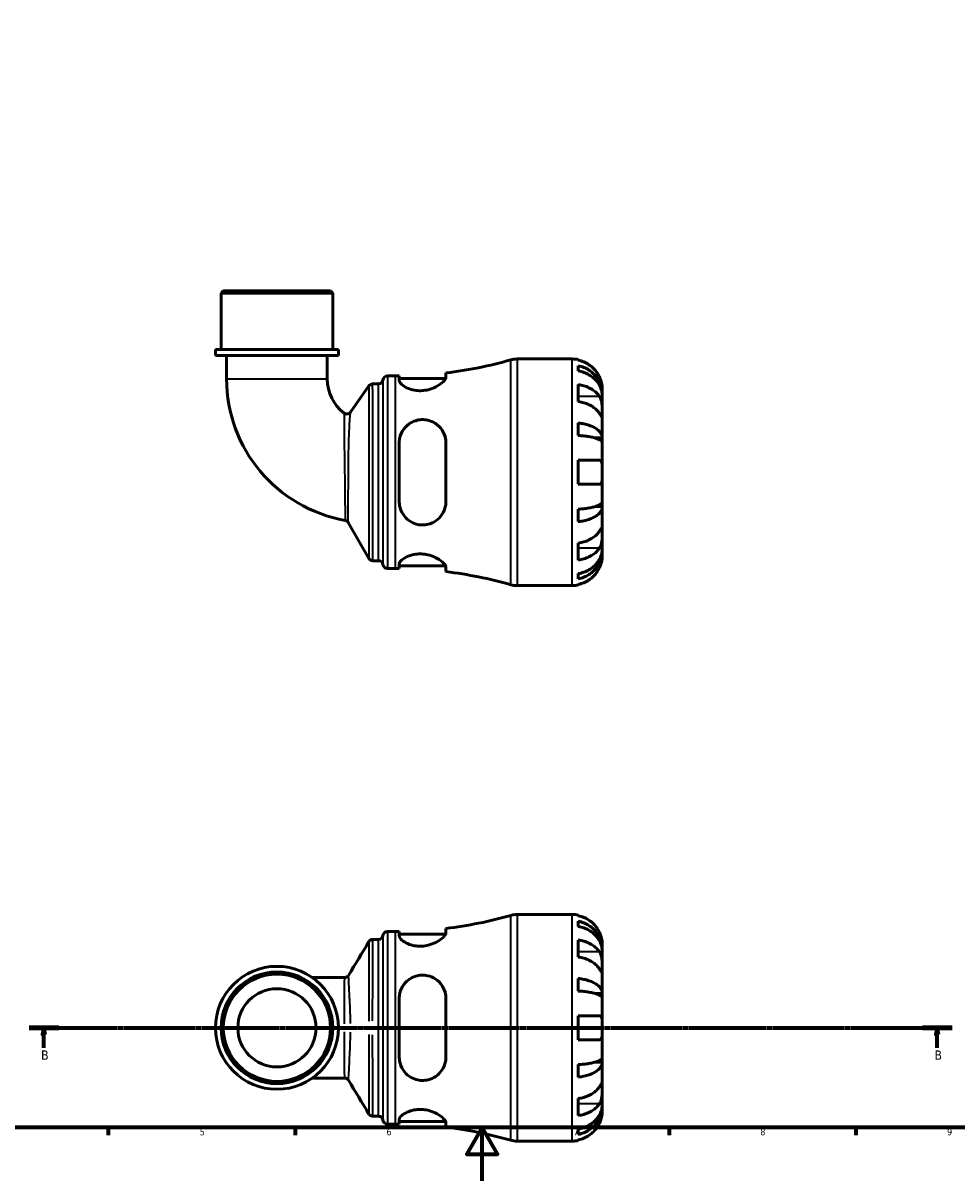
# Model space of a CAD drawing. Header units: millimetres. Extents: x 0 to 902, y 0 to 868.
# Tile 2 of 6: x 248 to 599, y 0 to 434. Entities that reach past the tile are written whole.
import ezdxf

# ---------------------------------------------------------------- set-up
doc = ezdxf.new("R2010")
doc.units = ezdxf.units.MM
doc.linetypes.add('CHAIN', pattern=[0.7087, 0.4724, -0.0591, 0.1181, -0.0591])
for name, color, linetype, lineweight in [('Border (ISO)', 7, 'Continuous', 70), ('Section Line (ISO)', 7, 'CHAIN', 70), ('Visible (ISO)', 7, 'Continuous', 50), ('Visible Narrow (ISO)', 7, 'Continuous', 35)]:
    doc.layers.add(name, color=color, linetype=linetype, lineweight=lineweight)
doc.styles.add('Label Text (ISO)', font='tahoma.ttf')
doc.styles.add('Note Text (ISO)', font='tahoma.ttf')

# ---------------------------------------------------------------- blocks, each defined once
blk = doc.blocks.new('Borders Default Border')
at = {"layer": 'Border (ISO)'}
for p, q in [((280.33, 20), (280.33, 17.1)), ((350.42, 20), (350.42, 17.1)), ((490.58, 20), (490.58, 17.1)), ((560.67, 20), (560.67, 17.1))]:
    blk.add_line(p, q, dxfattribs=at)
at = {"layer": 'Border (ISO)', "flags": 128}
for points in [[(20, 20), (20, 574), (821, 574), (821, 20), (20, 20)], [(420.5, 0), (420.5, 20), (414.73, 10), (426.27, 10), (420.5, 20)]]:
    blk.add_lwpolyline(points, dxfattribs=at)
at = {"layer": 'Border (ISO)', "color": 232, "true_color": 0xca0064, "char_height": 2.5, "attachment_point": 7, "style": 'Note Text (ISO)'}
for s, insert in [('5', (314.64, 17.05)), ('6', (384.66, 17.05)), ('7', (454.77, 17.1)), ('8', (524.81, 17.04)), ('9', (594.88, 17.05))]:
    blk.add_mtext(s, dxfattribs=dict(at, insert=insert))
blk = doc.blocks.new('2dTransSection0')
at = {"layer": 'Section Line (ISO)', "linetype": 'CHAIN'}
blk.add_line((250.62, 57.4), (596.74, 57.4), dxfattribs=at)
at = {"layer": 'Section Line (ISO)', "linetype": 'Continuous', "lineweight": 140}
for p, q in [((250.62, 57.4), (261.77, 57.4)), ((585.6, 57.4), (596.74, 57.4))]:
    blk.add_line(p, q, dxfattribs=at)
at = {"layer": 'Section Line (ISO)', "linetype": 'Continuous'}
for p, q in [((256.19, 57.4), (255.69, 54.9)), ((256.19, 54.9), (256.19, 57.4)), ((256.69, 54.9), (256.19, 57.4)), ((591.17, 57.4), (590.67, 54.9)), ((591.17, 54.9), (591.17, 57.4)), ((591.67, 54.9), (591.17, 57.4)), ((255.69, 54.9), (256.69, 54.9)), ((256.19, 49.91), (256.19, 54.9)), ((590.67, 54.9), (591.67, 54.9)), ((591.17, 49.91), (591.17, 54.9))]:
    blk.add_line(p, q, dxfattribs=at)
at = {"layer": 'Section Line (ISO)', "linetype": 'Continuous', "flags": 128}
for points in [[(256.69, 54.9), (256.19, 57.4), (255.69, 54.9), (256.69, 54.9)], [(591.67, 54.9), (591.17, 57.4), (590.67, 54.9), (591.67, 54.9)]]:
    blk.add_lwpolyline(points, dxfattribs=at)
at = {"layer": 'Section Line (ISO)'}
for points in [[(256.69, 54.9), (256.19, 57.4), (255.69, 54.9), (256.69, 54.9)], [(591.67, 54.9), (591.17, 57.4), (590.67, 54.9), (591.67, 54.9)]]:
    blk.add_solid(points, dxfattribs=at)
at = {"layer": 'Section Line (ISO)', "char_height": 3.5, "attachment_point": 7, "style": 'Label Text (ISO)'}
for insert in [(255.13, 45.4), (590.1, 45.4)]:
    blk.add_mtext('B', dxfattribs=dict(at, insert=insert))

msp = doc.modelspace()

# ---------------------------------------------------------------- linework, layer by layer
at = {"layer": 'Visible (ISO)'}
for p, q in [((323.468, 333.741), (322.618, 332.891)), ((364.528, 332.891), (322.618, 332.891)), ((322.618, 311.741), (322.618, 332.891)), ((323.468, 333.741), (363.678, 333.741)), ((363.678, 333.741), (364.528, 332.891)), ((364.528, 311.741), (364.528, 332.891)), ((366.623, 311.741), (320.522, 311.741)), ((320.522, 309.541), (320.522, 311.741)), ((366.623, 309.541), (320.522, 309.541)), ((324.713, 309.541), (324.713, 300.739)), ((362.432, 309.541), (362.432, 300.739)), ((366.623, 309.541), (366.623, 311.741)), ((433.598, 308.241), (454.323, 308.241)), ((456.573, 308.014), (456.573, 307.774)), ((456.573, 305.698), (456.573, 303.753)), ((385.01, 301.866), (388.05, 301.866)), ((389.435, 301.872), (389.435, 300.157)), ((389.435, 300.866), (406.823, 300.866)), ((406.935, 301.343), (406.935, 303.003)), ((371.17, 288.313), (378.063, 298.166)), ((379.456, 298.891), (381.637, 298.891)), ((456.573, 298.645), (456.573, 292.281)), ((465.573, 294.98), (465.573, 296.991)), ((465.573, 294.98), (465.538, 294.98)), ((465.573, 294.215), (465.573, 294.98)), ((465.573, 287.838), (465.573, 294.215)), ((465.573, 278.618), (465.573, 287.838)), ((456.573, 284.236), (456.573, 279.542)), ((465.573, 278.618), (462.844, 278.618)), ((465.573, 276.77), (465.573, 278.618)), ((389.435, 276.741), (389.435, 254.741)), ((406.935, 254.741), (406.935, 276.741)), ((465.573, 265.741), (465.573, 276.77)), ((456.573, 270.241), (456.573, 261.241)), ((465.573, 254.712), (465.573, 265.741)), ((456.573, 251.941), (456.573, 247.246)), ((465.573, 252.865), (462.844, 252.865)), ((465.573, 252.865), (465.573, 254.712)), ((465.573, 243.644), (465.573, 252.865)), ((378.08, 233.441), (370.315, 246.89)), ((465.573, 237.268), (465.573, 243.644)), ((456.573, 239.202), (456.573, 232.838)), ((465.573, 236.502), (465.538, 236.502)), ((465.573, 236.502), (465.573, 237.268)), ((465.573, 234.491), (465.573, 236.502)), ((379.552, 232.591), (381.637, 232.591)), ((389.435, 231.325), (389.435, 229.61)), ((389.435, 230.616), (406.823, 230.616)), ((406.935, 228.479), (406.935, 230.14)), ((385.01, 229.616), (388.05, 229.616)), ((456.573, 227.729), (456.573, 225.785)), ((433.598, 223.241), (454.323, 223.241)), ((456.573, 223.709), (456.573, 223.469)), ((433.598, 99.901), (454.323, 99.901)), ((456.573, 99.674), (456.573, 99.433)), ((456.573, 97.358), (456.573, 95.413)), ((385.01, 93.526), (388.05, 93.526)), ((389.435, 93.532), (389.435, 91.817)), ((389.435, 92.526), (406.823, 92.526)), ((406.935, 93.002), (406.935, 94.663)), ((379.528, 90.551), (381.637, 90.551)), ((456.573, 90.304), (456.573, 83.94)), ((465.573, 86.64), (465.573, 88.651)), ((465.573, 86.64), (465.538, 86.64)), ((465.573, 85.875), (465.573, 86.64)), ((465.573, 79.498), (465.573, 85.875)), ((465.573, 70.278), (465.573, 79.498)), ((368.934, 76.26), (356.826, 76.26)), ((456.573, 75.896), (456.573, 71.202)), ((465.573, 70.278), (462.844, 70.278)), ((465.573, 68.43), (465.573, 70.278)), ((389.435, 68.401), (389.435, 46.401)), ((406.935, 46.401), (406.935, 68.401)), ((465.573, 57.401), (465.573, 68.43)), ((456.573, 61.901), (456.573, 52.901)), ((465.573, 46.372), (465.573, 57.401)), ((456.573, 43.6), (456.573, 38.906)), ((465.573, 44.524), (462.844, 44.524)), ((465.573, 44.524), (465.573, 46.372)), ((465.573, 35.304), (465.573, 44.524)), ((356.826, 38.541), (368.934, 38.541)), ((465.573, 28.927), (465.573, 35.304)), ((456.573, 30.861), (456.573, 24.498)), ((465.573, 28.162), (465.538, 28.162)), ((465.573, 28.162), (465.573, 28.927)), ((465.573, 26.151), (465.573, 28.162)), ((379.528, 24.251), (381.637, 24.251)), ((389.435, 22.985), (389.435, 21.27)), ((389.435, 22.276), (406.823, 22.276)), ((406.935, 20.139), (406.935, 21.8)), ((385.01, 21.276), (388.05, 21.276)), ((456.573, 19.389), (456.573, 17.444)), ((433.598, 14.901), (454.323, 14.901)), ((456.573, 15.368), (456.573, 15.128))]:
    msp.add_line(p, q, dxfattribs=at)
for radius in [23.05, 20.955, 20.105, 14.668]:
    msp.add_circle((343.573, 57.401), radius, dxfattribs=at)
for centre, radius, start, end in [((388.05, 459.27), 157.404, 276.89084, 285.93493), ((433.598, 299.741), 8.5, 90, 105.93493), ((454.323, 296.991), 11.25, 78.46304, 90), ((378.57, 300.739), 53.857, 180, 259.91594), ((378.57, 300.739), 16.138, 180, 232.48057), ((381.637, 300.591), 1.7, 270, 352.81924), ((385.01, 300.166), 1.7, 90, 172.81924), ((388.05, 459.27), 157.404, 270, 270.50415), ((379.456, 297.191), 1.7, 90, 145.02507), ((369.777, 289.287), 1.7, 232.48057, 325.02507), ((368.843, 246.04), 1.7, 30, 79.91594), ((379.552, 234.291), 1.7, 210, 270), ((381.637, 230.891), 1.7, 7.18076, 90), ((385.01, 231.316), 1.7, 187.18076, 270), ((388.05, 72.213), 157.404, 89.49585, 90), ((388.05, 72.213), 157.404, 74.06507, 83.10916), ((433.598, 231.741), 8.5, 254.06507, 270), ((454.323, 234.491), 11.25, 270, 281.53696), ((433.598, 91.401), 8.5, 90, 105.93493), ((454.323, 88.651), 11.25, 78.46304, 90), ((388.05, 250.93), 157.404, 276.89084, 285.93493), ((381.637, 92.251), 1.7, 270, 352.81924), ((385.01, 91.826), 1.7, 90, 172.81924), ((388.05, 250.93), 157.404, 270, 270.50415), ((381.637, 22.551), 1.7, 7.18076, 90), ((385.01, 22.976), 1.7, 187.18076, 270), ((388.05, -136.128), 157.404, 89.49585, 90), ((388.05, -136.128), 157.404, 74.06507, 83.10916), ((433.598, 23.401), 8.5, 254.06507, 270), ((454.323, 26.151), 11.25, 270, 281.53696)]:
    msp.add_arc(centre, radius, start, end, dxfattribs=at)
for points, knots in [([(464.506, 301.491), (464.273, 301.992), (463.99, 302.5), (463.247, 303.616), (462.758, 304.205), (461.775, 305.191), (461.191, 305.68), (459.933, 306.524), (459.259, 306.879), (457.995, 307.404), (457.293, 307.626), (456.573, 307.774)], [5.50227189, 5.50227189, 5.50227189, 5.50227189, 5.66172607, 5.66172607, 5.87111315, 5.87111315, 6.07951382, 6.07951382, 6.28791448, 6.28791448, 6.49007585, 6.49007585, 6.49007585, 6.49007585]), ([(456.573, 305.698), (457.294, 305.555), (457.999, 305.34), (459.264, 304.831), (459.938, 304.489), (461.196, 303.673), (461.781, 303.2), (462.763, 302.247), (463.251, 301.679), (464.094, 300.456), (464.447, 299.8), (464.98, 298.552), (465.208, 297.844), (465.504, 296.396), (465.573, 295.657), (465.573, 294.98)], [0.2134337, 0.2134337, 0.2134337, 0.2134337, 0.41601, 0.41601, 0.6243485, 0.6243485, 0.832687, 0.832687, 1.0415719, 1.0415719, 1.2504568, 1.2504568, 1.4601279, 1.4601279, 1.6697991, 1.6697991, 1.6697991, 1.6697991]), ([(406.935, 301.343), (406.935, 301.173), (406.883, 300.984), (406.559, 300.325), (406.1, 299.799), (404.829, 298.746), (404.029, 298.217), (402.26, 297.339), (401.321, 296.977), (399.553, 296.537), (398.773, 296.412), (397.227, 296.319), (396.482, 296.345), (394.865, 296.546), (394.032, 296.753), (392.298, 297.37), (391.472, 297.817), (390.191, 298.749), (389.748, 299.235), (389.474, 299.842), (389.435, 300.005), (389.435, 300.157)], [-3.1136676, -3.1136676, -3.1136676, -3.1136676, -2.9396666, -2.9396666, -2.5546266, -2.5546266, -2.1850693, -2.1850693, -1.8598019, -1.8598019, -1.62051, -1.62051, -1.393016, -1.393016, -1.1100651, -1.1100651, -0.7359404, -0.7359404, -0.3490752, -0.3490752, -0.1980274, -0.1980274, -0.1980274, -0.1980274]), ([(465.573, 294.215), (465.573, 294.817), (465.504, 295.475), (465.208, 296.763), (464.98, 297.394), (464.447, 298.505), (464.094, 299.088), (463.251, 300.176), (462.763, 300.682), (461.781, 301.53), (461.196, 301.951), (459.938, 302.677), (459.264, 302.982), (457.999, 303.435), (457.294, 303.626), (456.573, 303.753)], [5.0161165, 5.0161165, 5.0161165, 5.0161165, 5.2257877, 5.2257877, 5.4354588, 5.4354588, 5.6443437, 5.6443437, 5.8532286, 5.8532286, 6.0615671, 6.0615671, 6.2699056, 6.2699056, 6.472482, 6.472482, 6.472482, 6.472482]), ([(465.573, 296.991), (465.573, 296.991), (465.573, 297.05), (465.568, 297.304), (465.561, 297.525), (465.51, 298.083), (465.469, 298.404), (465.339, 299.083), (465.258, 299.426), (465.086, 300.01), (465.011, 300.24), (464.852, 300.681), (464.769, 300.891), (464.624, 301.232), (464.566, 301.362), (464.506, 301.491)], [0, 0, 0, 0, 0.1255823, 0.1255823, 0.27758688, 0.27758688, 0.41565829, 0.41565829, 0.53558864, 0.53558864, 0.6106285, 0.6106285, 0.67830711, 0.67830711, 0.7205994, 0.7205994, 0.7205994, 0.7205994]), ([(456.573, 298.645), (457.293, 298.54), (457.995, 298.383), (459.259, 298.012), (459.933, 297.761), (461.191, 297.164), (461.775, 296.819), (462.758, 296.121), (463.247, 295.705), (463.99, 294.915), (464.273, 294.556), (464.506, 294.202)], [0.21343841, 0.21343841, 0.21343841, 0.21343841, 0.41559978, 0.41559978, 0.62400044, 0.62400044, 0.8324011, 0.8324011, 1.04178819, 1.04178819, 1.20124236, 1.20124236, 1.20124236, 1.20124236]), ([(464.506, 287.838), (464.273, 288.192), (463.99, 288.552), (463.247, 289.341), (462.758, 289.757), (461.775, 290.455), (461.191, 290.801), (459.933, 291.397), (459.259, 291.648), (457.995, 292.019), (457.293, 292.176), (456.573, 292.281)], [5.50227189, 5.50227189, 5.50227189, 5.50227189, 5.66172607, 5.66172607, 5.87111315, 5.87111315, 6.07951382, 6.07951382, 6.28791448, 6.28791448, 6.49007585, 6.49007585, 6.49007585, 6.49007585]), ([(464.506, 294.202), (464.565, 294.113), (464.621, 294.019), (464.798, 293.702), (464.907, 293.462), (465.107, 292.928), (465.194, 292.635), (465.367, 291.887), (465.436, 291.427), (465.537, 290.395), (465.557, 289.835), (465.575, 288.759), (465.573, 288.259), (465.573, 287.838)], [-0.72474413, -0.72474413, -0.72474413, -0.72474413, -0.68292689, -0.68292689, -0.58946764, -0.58946764, -0.49014387, -0.49014387, -0.34933517, -0.34933517, -0.17856496, -0.17856496, 0, 0, 0, 0]), ([(465.573, 287.838), (465.573, 287.597), (465.573, 287.384), (465.571, 287.011), (465.568, 286.856), (465.547, 286.591), (465.523, 286.516), (465.423, 286.525), (465.35, 286.601), (465.171, 286.839), (465.083, 286.967), (464.88, 287.27), (464.767, 287.442), (464.598, 287.698), (464.553, 287.767), (464.506, 287.838)], [0, 0, 0, 0, 0.10230486, 0.10230486, 0.2116531, 0.2116531, 0.35868741, 0.35868741, 0.49861539, 0.49861539, 0.59613895, 0.59613895, 0.69034298, 0.69034298, 0.72355027, 0.72355027, 0.72355027, 0.72355027]), ([(389.435, 276.741), (389.435, 277.181), (389.468, 277.618), (389.705, 279.185), (390.098, 280.268), (391.291, 282.259), (392.112, 283.157), (393.854, 284.4), (394.696, 284.822), (396.327, 285.325), (397.074, 285.454), (398.616, 285.516), (399.389, 285.442), (401.134, 285.043), (402.06, 284.647), (403.947, 283.446), (404.84, 282.555), (406.142, 280.559), (406.583, 279.47), (406.887, 277.793), (406.935, 277.27), (406.935, 276.741)], [-3.0803238, -3.0803238, -3.0803238, -3.0803238, -2.9414548, -2.9414548, -2.5759594, -2.5759594, -2.1920208, -2.1920208, -1.9027028, -1.9027028, -1.6738983, -1.6738983, -1.4376404, -1.4376404, -1.1211587, -1.1211587, -0.7129091, -0.7129091, -0.3342881, -0.3342881, -0.1674409, -0.1674409, -0.1674409, -0.1674409]), ([(456.573, 284.236), (457.294, 284.161), (457.999, 284.049), (459.264, 283.782), (459.938, 283.602), (461.196, 283.175), (461.781, 282.927), (462.763, 282.427), (463.251, 282.129), (464.094, 281.488), (464.447, 281.145), (464.98, 280.49), (465.208, 280.119), (465.504, 279.36), (465.573, 278.973), (465.573, 278.618)], [0.2134337, 0.2134337, 0.2134337, 0.2134337, 0.41601, 0.41601, 0.6243485, 0.6243485, 0.832687, 0.832687, 1.0415719, 1.0415719, 1.2504568, 1.2504568, 1.4601279, 1.4601279, 1.6697991, 1.6697991, 1.6697991, 1.6697991]), ([(465.573, 276.77), (465.573, 276.945), (465.504, 277.136), (465.208, 277.511), (464.98, 277.694), (464.447, 278.017), (464.094, 278.186), (463.251, 278.502), (462.763, 278.649), (461.781, 278.896), (461.196, 279.018), (459.938, 279.229), (459.264, 279.318), (457.999, 279.449), (457.294, 279.505), (456.573, 279.542)], [5.0161165, 5.0161165, 5.0161165, 5.0161165, 5.2257877, 5.2257877, 5.4354588, 5.4354588, 5.6443437, 5.6443437, 5.8532286, 5.8532286, 6.0615671, 6.0615671, 6.2699056, 6.2699056, 6.472482, 6.472482, 6.472482, 6.472482]), ([(456.573, 270.241), (457.293, 270.241), (457.995, 270.241), (459.259, 270.241), (459.933, 270.241), (461.191, 270.241), (461.775, 270.241), (462.758, 270.241), (463.247, 270.241), (463.99, 270.241), (464.273, 270.241), (464.506, 270.241)], [0.21343841, 0.21343841, 0.21343841, 0.21343841, 0.41559978, 0.41559978, 0.62400044, 0.62400044, 0.8324011, 0.8324011, 1.04178819, 1.04178819, 1.20124236, 1.20124236, 1.20124236, 1.20124236]), ([(464.506, 270.241), (464.578, 270.241), (464.647, 270.233), (464.823, 270.189), (464.922, 270.138), (465.108, 269.978), (465.192, 269.863), (465.366, 269.5), (465.436, 269.217), (465.537, 268.472), (465.557, 267.996), (465.575, 266.924), (465.573, 266.336), (465.573, 265.741)], [-0.71968867, -0.71968867, -0.71968867, -0.71968867, -0.66913349, -0.66913349, -0.58448293, -0.58448293, -0.49008499, -0.49008499, -0.34765985, -0.34765985, -0.17827673, -0.17827673, 0, 0, 0, 0]), ([(465.573, 265.741), (465.573, 265.34), (465.573, 264.941), (465.569, 264.127), (465.564, 263.72), (465.522, 262.855), (465.475, 262.431), (465.321, 261.876), (465.242, 261.698), (465.064, 261.459), (464.976, 261.381), (464.77, 261.272), (464.653, 261.244), (464.519, 261.241), (464.512, 261.241), (464.506, 261.241)], [-3.12621297, -3.12621297, -3.12621297, -3.12621297, -3.00592131, -3.00592131, -2.87295675, -2.87295675, -2.69789372, -2.69789372, -2.58338701, -2.58338701, -2.49547573, -2.49547573, -2.40310236, -2.40310236, -2.39831682, -2.39831682, -2.39831682, -2.39831682]), ([(464.506, 261.241), (464.273, 261.241), (463.99, 261.241), (463.247, 261.241), (462.758, 261.241), (461.775, 261.241), (461.191, 261.241), (459.933, 261.241), (459.259, 261.241), (457.995, 261.241), (457.293, 261.241), (456.573, 261.241)], [5.50227189, 5.50227189, 5.50227189, 5.50227189, 5.66172607, 5.66172607, 5.87111315, 5.87111315, 6.07951382, 6.07951382, 6.28791448, 6.28791448, 6.49007585, 6.49007585, 6.49007585, 6.49007585]), ([(406.935, 254.741), (406.935, 254.191), (406.883, 253.646), (406.559, 251.934), (406.1, 250.833), (404.829, 248.938), (404.029, 248.13), (402.26, 246.934), (401.321, 246.505), (399.553, 246.064), (398.773, 245.975), (397.227, 246.011), (396.482, 246.126), (394.865, 246.592), (394.032, 246.987), (392.298, 248.159), (391.472, 249.011), (390.191, 250.988), (389.748, 252.123), (389.474, 253.789), (389.435, 254.264), (389.435, 254.741)], [-3.1136676, -3.1136676, -3.1136676, -3.1136676, -2.9396666, -2.9396666, -2.5546266, -2.5546266, -2.1850693, -2.1850693, -1.8598019, -1.8598019, -1.62051, -1.62051, -1.393016, -1.393016, -1.1100651, -1.1100651, -0.7359404, -0.7359404, -0.3490752, -0.3490752, -0.1980274, -0.1980274, -0.1980274, -0.1980274]), ([(456.573, 251.941), (457.294, 251.978), (457.999, 252.033), (459.264, 252.165), (459.938, 252.253), (461.196, 252.464), (461.781, 252.587), (462.763, 252.833), (463.251, 252.98), (464.094, 253.296), (464.447, 253.466), (464.98, 253.789), (465.208, 253.972), (465.504, 254.346), (465.573, 254.537), (465.573, 254.712)], [0.2134337, 0.2134337, 0.2134337, 0.2134337, 0.41601, 0.41601, 0.6243485, 0.6243485, 0.832687, 0.832687, 1.0415719, 1.0415719, 1.2504568, 1.2504568, 1.4601279, 1.4601279, 1.6697991, 1.6697991, 1.6697991, 1.6697991]), ([(465.573, 252.865), (465.573, 252.51), (465.504, 252.123), (465.208, 251.364), (464.98, 250.992), (464.447, 250.338), (464.094, 249.994), (463.251, 249.353), (462.763, 249.055), (461.781, 248.556), (461.196, 248.308), (459.938, 247.88), (459.264, 247.7), (457.999, 247.434), (457.294, 247.321), (456.573, 247.246)], [5.0161165, 5.0161165, 5.0161165, 5.0161165, 5.2257877, 5.2257877, 5.4354588, 5.4354588, 5.6443437, 5.6443437, 5.8532286, 5.8532286, 6.0615671, 6.0615671, 6.2699056, 6.2699056, 6.472482, 6.472482, 6.472482, 6.472482]), ([(456.573, 239.202), (457.293, 239.306), (457.995, 239.463), (459.259, 239.835), (459.933, 240.085), (461.191, 240.682), (461.775, 241.028), (462.758, 241.725), (463.247, 242.142), (463.99, 242.931), (464.273, 243.29), (464.506, 243.644)], [0.21343841, 0.21343841, 0.21343841, 0.21343841, 0.41559978, 0.41559978, 0.62400044, 0.62400044, 0.8324011, 0.8324011, 1.04178819, 1.04178819, 1.20124236, 1.20124236, 1.20124236, 1.20124236]), ([(464.506, 243.644), (464.565, 243.733), (464.621, 243.82), (464.798, 244.087), (464.907, 244.254), (465.107, 244.55), (465.194, 244.675), (465.367, 244.902), (465.436, 244.968), (465.537, 244.954), (465.557, 244.84), (465.575, 244.398), (465.573, 244.065), (465.573, 243.644)], [-0.72474413, -0.72474413, -0.72474413, -0.72474413, -0.68292689, -0.68292689, -0.58946764, -0.58946764, -0.49014387, -0.49014387, -0.34933517, -0.34933517, -0.17856496, -0.17856496, 0, 0, 0, 0]), ([(465.573, 243.644), (465.573, 243.403), (465.573, 243.135), (465.571, 242.537), (465.568, 242.206), (465.547, 241.394), (465.523, 240.908), (465.423, 239.957), (465.35, 239.502), (465.171, 238.768), (465.083, 238.483), (464.88, 237.957), (464.767, 237.719), (464.598, 237.425), (464.553, 237.351), (464.506, 237.28)], [0, 0, 0, 0, 0.10230486, 0.10230486, 0.2116531, 0.2116531, 0.35868741, 0.35868741, 0.49861539, 0.49861539, 0.59613895, 0.59613895, 0.69034298, 0.69034298, 0.72355027, 0.72355027, 0.72355027, 0.72355027]), ([(389.435, 231.325), (389.435, 231.466), (389.468, 231.615), (389.705, 232.18), (390.098, 232.635), (391.291, 233.558), (392.112, 234.025), (393.854, 234.679), (394.696, 234.903), (396.327, 235.127), (397.074, 235.162), (398.616, 235.088), (399.389, 234.975), (401.134, 234.565), (402.06, 234.223), (403.947, 233.325), (404.84, 232.737), (406.142, 231.638), (406.583, 231.124), (406.887, 230.484), (406.935, 230.303), (406.935, 230.14)], [-3.0803238, -3.0803238, -3.0803238, -3.0803238, -2.9414548, -2.9414548, -2.5759594, -2.5759594, -2.1920208, -2.1920208, -1.9027028, -1.9027028, -1.6738983, -1.6738983, -1.4376404, -1.4376404, -1.1211587, -1.1211587, -0.7129091, -0.7129091, -0.3342881, -0.3342881, -0.1674409, -0.1674409, -0.1674409, -0.1674409]), ([(464.506, 237.28), (464.273, 236.926), (463.99, 236.567), (463.247, 235.778), (462.758, 235.362), (461.775, 234.664), (461.191, 234.318), (459.933, 233.721), (459.259, 233.471), (457.995, 233.099), (457.293, 232.942), (456.573, 232.838)], [5.50227189, 5.50227189, 5.50227189, 5.50227189, 5.66172607, 5.66172607, 5.87111315, 5.87111315, 6.07951382, 6.07951382, 6.28791448, 6.28791448, 6.49007585, 6.49007585, 6.49007585, 6.49007585]), ([(456.573, 227.729), (457.294, 227.857), (457.999, 228.048), (459.264, 228.5), (459.938, 228.805), (461.196, 229.531), (461.781, 229.952), (462.763, 230.8), (463.251, 231.306), (464.094, 232.395), (464.447, 232.978), (464.98, 234.089), (465.208, 234.719), (465.504, 236.008), (465.573, 236.665), (465.573, 237.268)], [0.2134337, 0.2134337, 0.2134337, 0.2134337, 0.41601, 0.41601, 0.6243485, 0.6243485, 0.832687, 0.832687, 1.0415719, 1.0415719, 1.2504568, 1.2504568, 1.4601279, 1.4601279, 1.6697991, 1.6697991, 1.6697991, 1.6697991]), ([(465.573, 236.502), (465.573, 235.826), (465.504, 235.086), (465.208, 233.639), (464.98, 232.93), (464.447, 231.682), (464.094, 231.027), (463.251, 229.804), (462.763, 229.236), (461.781, 228.283), (461.196, 227.81), (459.938, 226.994), (459.264, 226.651), (457.999, 226.143), (457.294, 225.928), (456.573, 225.785)], [5.0161165, 5.0161165, 5.0161165, 5.0161165, 5.2257877, 5.2257877, 5.4354588, 5.4354588, 5.6443437, 5.6443437, 5.8532286, 5.8532286, 6.0615671, 6.0615671, 6.2699056, 6.2699056, 6.472482, 6.472482, 6.472482, 6.472482]), ([(464.506, 229.991), (464.578, 230.146), (464.647, 230.303), (464.823, 230.723), (464.922, 230.986), (465.108, 231.538), (465.192, 231.823), (465.366, 232.509), (465.436, 232.889), (465.537, 233.613), (465.557, 233.927), (465.575, 234.374), (465.573, 234.491), (465.573, 234.491)], [-0.71968867, -0.71968867, -0.71968867, -0.71968867, -0.66913349, -0.66913349, -0.58448293, -0.58448293, -0.49008499, -0.49008499, -0.34765985, -0.34765985, -0.17827673, -0.17827673, 0, 0, 0, 0]), ([(456.573, 223.709), (457.293, 223.857), (457.995, 224.079), (459.259, 224.604), (459.933, 224.958), (461.191, 225.802), (461.775, 226.291), (462.758, 227.278), (463.247, 227.867), (463.99, 228.983), (464.273, 229.491), (464.506, 229.991)], [0.21343841, 0.21343841, 0.21343841, 0.21343841, 0.41559978, 0.41559978, 0.62400044, 0.62400044, 0.8324011, 0.8324011, 1.04178819, 1.04178819, 1.20124236, 1.20124236, 1.20124236, 1.20124236]), ([(464.506, 93.151), (464.273, 93.651), (463.99, 94.159), (463.247, 95.276), (462.758, 95.864), (461.775, 96.851), (461.191, 97.34), (459.933, 98.184), (459.259, 98.539), (457.995, 99.064), (457.293, 99.286), (456.573, 99.433)], [5.50227189, 5.50227189, 5.50227189, 5.50227189, 5.66172607, 5.66172607, 5.87111315, 5.87111315, 6.07951382, 6.07951382, 6.28791448, 6.28791448, 6.49007585, 6.49007585, 6.49007585, 6.49007585]), ([(456.573, 97.358), (457.294, 97.215), (457.999, 96.999), (459.264, 96.491), (459.938, 96.148), (461.196, 95.333), (461.781, 94.86), (462.763, 93.907), (463.251, 93.338), (464.094, 92.115), (464.447, 91.46), (464.98, 90.212), (465.208, 89.503), (465.504, 88.056), (465.573, 87.317), (465.573, 86.64)], [0.2134337, 0.2134337, 0.2134337, 0.2134337, 0.41601, 0.41601, 0.6243485, 0.6243485, 0.832687, 0.832687, 1.0415719, 1.0415719, 1.2504568, 1.2504568, 1.4601279, 1.4601279, 1.6697991, 1.6697991, 1.6697991, 1.6697991]), ([(406.935, 93.002), (406.935, 92.832), (406.883, 92.643), (406.559, 91.985), (406.1, 91.459), (404.829, 90.405), (404.029, 89.877), (402.26, 88.999), (401.321, 88.637), (399.553, 88.196), (398.773, 88.072), (397.227, 87.979), (396.482, 88.004), (394.865, 88.205), (394.032, 88.413), (392.298, 89.029), (391.472, 89.477), (390.191, 90.409), (389.748, 90.895), (389.474, 91.502), (389.435, 91.664), (389.435, 91.817)], [-3.1136676, -3.1136676, -3.1136676, -3.1136676, -2.9396666, -2.9396666, -2.5546266, -2.5546266, -2.1850693, -2.1850693, -1.8598019, -1.8598019, -1.62051, -1.62051, -1.393016, -1.393016, -1.1100651, -1.1100651, -0.7359404, -0.7359404, -0.3490752, -0.3490752, -0.1980274, -0.1980274, -0.1980274, -0.1980274]), ([(465.573, 85.875), (465.573, 86.477), (465.504, 87.135), (465.208, 88.423), (464.98, 89.053), (464.447, 90.164), (464.094, 90.747), (463.251, 91.836), (462.763, 92.342), (461.781, 93.19), (461.196, 93.611), (459.938, 94.337), (459.264, 94.642), (457.999, 95.094), (457.294, 95.286), (456.573, 95.413)], [5.0161165, 5.0161165, 5.0161165, 5.0161165, 5.2257877, 5.2257877, 5.4354588, 5.4354588, 5.6443437, 5.6443437, 5.8532286, 5.8532286, 6.0615671, 6.0615671, 6.2699056, 6.2699056, 6.472482, 6.472482, 6.472482, 6.472482]), ([(465.573, 88.651), (465.573, 88.651), (465.573, 88.705), (465.569, 88.927), (465.564, 89.106), (465.522, 89.65), (465.475, 90.049), (465.321, 90.816), (465.242, 91.142), (465.064, 91.741), (464.976, 92.006), (464.77, 92.553), (464.653, 92.832), (464.519, 93.122), (464.512, 93.137), (464.506, 93.151)], [-3.12621297, -3.12621297, -3.12621297, -3.12621297, -3.00592131, -3.00592131, -2.87295675, -2.87295675, -2.69789372, -2.69789372, -2.58338701, -2.58338701, -2.49547573, -2.49547573, -2.40310236, -2.40310236, -2.39831682, -2.39831682, -2.39831682, -2.39831682]), ([(379.528, 90.551), (379.346, 90.551), (379.166, 90.52), (378.848, 90.418), (378.711, 90.348), (378.491, 90.205), (378.406, 90.132), (378.27, 89.998), (378.218, 89.937), (378.135, 89.828), (378.103, 89.78), (378.076, 89.735), (378.075, 89.734), (378.074, 89.732)], [6.2831902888, 6.2831902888, 6.2831902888, 6.2831902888, 6.2835555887, 6.2835555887, 6.2839326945, 6.2839326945, 6.2843098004, 6.2843098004, 6.2846869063, 6.2846869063, 6.2850640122, 6.2850640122, 6.2850758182, 6.2850758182, 6.2850758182, 6.2850758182]), ([(456.573, 90.304), (457.293, 90.2), (457.995, 90.043), (459.259, 89.672), (459.933, 89.421), (461.191, 88.824), (461.775, 88.478), (462.758, 87.781), (463.247, 87.364), (463.99, 86.575), (464.273, 86.216), (464.506, 85.862)], [0.21343841, 0.21343841, 0.21343841, 0.21343841, 0.41559978, 0.41559978, 0.62400044, 0.62400044, 0.8324011, 0.8324011, 1.04178819, 1.04178819, 1.20124236, 1.20124236, 1.20124236, 1.20124236]), ([(464.506, 79.498), (464.273, 79.852), (463.99, 80.211), (463.247, 81), (462.758, 81.417), (461.775, 82.114), (461.191, 82.46), (459.933, 83.057), (459.259, 83.308), (457.995, 83.679), (457.293, 83.836), (456.573, 83.94)], [5.50227189, 5.50227189, 5.50227189, 5.50227189, 5.66172607, 5.66172607, 5.87111315, 5.87111315, 6.07951382, 6.07951382, 6.28791448, 6.28791448, 6.49007585, 6.49007585, 6.49007585, 6.49007585]), ([(464.506, 85.862), (464.565, 85.773), (464.621, 85.679), (464.798, 85.362), (464.907, 85.122), (465.107, 84.588), (465.194, 84.294), (465.367, 83.547), (465.436, 83.087), (465.537, 82.055), (465.557, 81.494), (465.575, 80.419), (465.573, 79.919), (465.573, 79.498)], [-0.72474413, -0.72474413, -0.72474413, -0.72474413, -0.68292689, -0.68292689, -0.58946764, -0.58946764, -0.49014387, -0.49014387, -0.34933517, -0.34933517, -0.17856496, -0.17856496, 0, 0, 0, 0]), ([(465.573, 79.498), (465.573, 79.257), (465.573, 79.044), (465.571, 78.67), (465.568, 78.516), (465.547, 78.25), (465.523, 78.176), (465.423, 78.184), (465.35, 78.26), (465.171, 78.499), (465.083, 78.627), (464.88, 78.93), (464.767, 79.101), (464.598, 79.358), (464.553, 79.427), (464.506, 79.498)], [0, 0, 0, 0, 0.10230486, 0.10230486, 0.2116531, 0.2116531, 0.35868741, 0.35868741, 0.49861539, 0.49861539, 0.59613895, 0.59613895, 0.69034298, 0.69034298, 0.72355027, 0.72355027, 0.72355027, 0.72355027]), ([(370.383, 77.073), (370.356, 77.029), (370.323, 76.98), (370.239, 76.869), (370.186, 76.807), (370.049, 76.674), (369.963, 76.601), (369.744, 76.46), (369.609, 76.392), (369.294, 76.291), (369.114, 76.26), (368.934, 76.26)], [1.537320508, 1.537320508, 1.537320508, 1.537320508, 1.540474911, 1.540474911, 1.543629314, 1.543629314, 1.546783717, 1.546783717, 1.54993812, 1.54993812, 1.553092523, 1.553092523, 1.553092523, 1.553092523]), ([(389.435, 68.401), (389.435, 68.84), (389.468, 69.277), (389.705, 70.845), (390.098, 71.927), (391.291, 73.919), (392.112, 74.817), (393.854, 76.059), (394.696, 76.481), (396.327, 76.984), (397.074, 77.113), (398.616, 77.175), (399.389, 77.102), (401.134, 76.703), (402.06, 76.307), (403.947, 75.106), (404.84, 74.215), (406.142, 72.218), (406.583, 71.129), (406.887, 69.453), (406.935, 68.929), (406.935, 68.401)], [-3.0803238, -3.0803238, -3.0803238, -3.0803238, -2.9414548, -2.9414548, -2.5759594, -2.5759594, -2.1920208, -2.1920208, -1.9027028, -1.9027028, -1.6738983, -1.6738983, -1.4376404, -1.4376404, -1.1211587, -1.1211587, -0.7129091, -0.7129091, -0.3342881, -0.3342881, -0.1674409, -0.1674409, -0.1674409, -0.1674409]), ([(456.573, 75.896), (457.294, 75.821), (457.999, 75.708), (459.264, 75.442), (459.938, 75.262), (461.196, 74.834), (461.781, 74.587), (462.763, 74.087), (463.251, 73.789), (464.094, 73.148), (464.447, 72.804), (464.98, 72.15), (465.208, 71.779), (465.504, 71.02), (465.573, 70.632), (465.573, 70.278)], [0.2134337, 0.2134337, 0.2134337, 0.2134337, 0.41601, 0.41601, 0.6243485, 0.6243485, 0.832687, 0.832687, 1.0415719, 1.0415719, 1.2504568, 1.2504568, 1.4601279, 1.4601279, 1.6697991, 1.6697991, 1.6697991, 1.6697991]), ([(465.573, 68.43), (465.573, 68.605), (465.504, 68.796), (465.208, 69.17), (464.98, 69.354), (464.447, 69.676), (464.094, 69.846), (463.251, 70.162), (462.763, 70.309), (461.781, 70.556), (461.196, 70.678), (459.938, 70.889), (459.264, 70.977), (457.999, 71.109), (457.294, 71.165), (456.573, 71.202)], [5.0161165, 5.0161165, 5.0161165, 5.0161165, 5.2257877, 5.2257877, 5.4354588, 5.4354588, 5.6443437, 5.6443437, 5.8532286, 5.8532286, 6.0615671, 6.0615671, 6.2699056, 6.2699056, 6.472482, 6.472482, 6.472482, 6.472482]), ([(456.573, 61.901), (457.293, 61.901), (457.995, 61.901), (459.259, 61.901), (459.933, 61.901), (461.191, 61.901), (461.775, 61.901), (462.758, 61.901), (463.247, 61.901), (463.99, 61.901), (464.273, 61.901), (464.506, 61.901)], [0.21343841, 0.21343841, 0.21343841, 0.21343841, 0.41559978, 0.41559978, 0.62400044, 0.62400044, 0.8324011, 0.8324011, 1.04178819, 1.04178819, 1.20124236, 1.20124236, 1.20124236, 1.20124236]), ([(464.506, 61.901), (464.603, 61.901), (464.695, 61.886), (464.864, 61.826), (464.941, 61.782), (465.1, 61.644), (465.176, 61.544), (465.358, 61.193), (465.435, 60.892), (465.538, 60.123), (465.557, 59.651), (465.575, 58.585), (465.573, 57.997), (465.573, 57.401)], [-0.72877811, -0.72877811, -0.72877811, -0.72877811, -0.65864576, -0.65864576, -0.58948737, -0.58948737, -0.50282865, -0.50282865, -0.34782332, -0.34782332, -0.17870564, -0.17870564, 0, 0, 0, 0]), ([(465.573, 57.401), (465.573, 56.982), (465.573, 56.566), (465.568, 55.677), (465.561, 55.216), (465.51, 54.427), (465.469, 54.096), (465.339, 53.579), (465.258, 53.384), (465.086, 53.145), (465.011, 53.072), (464.852, 52.969), (464.769, 52.936), (464.624, 52.907), (464.566, 52.901), (464.506, 52.901)], [0, 0, 0, 0, 0.1255823, 0.1255823, 0.27758688, 0.27758688, 0.41565829, 0.41565829, 0.53558864, 0.53558864, 0.6106285, 0.6106285, 0.67830711, 0.67830711, 0.7205994, 0.7205994, 0.7205994, 0.7205994]), ([(464.506, 52.901), (464.273, 52.901), (463.99, 52.901), (463.247, 52.901), (462.758, 52.901), (461.775, 52.901), (461.191, 52.901), (459.933, 52.901), (459.259, 52.901), (457.995, 52.901), (457.293, 52.901), (456.573, 52.901)], [5.50227189, 5.50227189, 5.50227189, 5.50227189, 5.66172607, 5.66172607, 5.87111315, 5.87111315, 6.07951382, 6.07951382, 6.28791448, 6.28791448, 6.49007585, 6.49007585, 6.49007585, 6.49007585]), ([(406.935, 46.401), (406.935, 45.851), (406.883, 45.306), (406.559, 43.594), (406.1, 42.492), (404.829, 40.598), (404.029, 39.79), (402.26, 38.593), (401.321, 38.165), (399.553, 37.724), (398.773, 37.635), (397.227, 37.671), (396.482, 37.786), (394.865, 38.252), (394.032, 38.647), (392.298, 39.819), (391.472, 40.67), (390.191, 42.647), (389.748, 43.783), (389.474, 45.449), (389.435, 45.924), (389.435, 46.401)], [-3.1136676, -3.1136676, -3.1136676, -3.1136676, -2.9396666, -2.9396666, -2.5546266, -2.5546266, -2.1850693, -2.1850693, -1.8598019, -1.8598019, -1.62051, -1.62051, -1.393016, -1.393016, -1.1100651, -1.1100651, -0.7359404, -0.7359404, -0.3490752, -0.3490752, -0.1980274, -0.1980274, -0.1980274, -0.1980274]), ([(456.573, 43.6), (457.294, 43.637), (457.999, 43.693), (459.264, 43.824), (459.938, 43.913), (461.196, 44.124), (461.781, 44.246), (462.763, 44.493), (463.251, 44.64), (464.094, 44.956), (464.447, 45.126), (464.98, 45.448), (465.208, 45.632), (465.504, 46.006), (465.573, 46.197), (465.573, 46.372)], [0.2134337, 0.2134337, 0.2134337, 0.2134337, 0.41601, 0.41601, 0.6243485, 0.6243485, 0.832687, 0.832687, 1.0415719, 1.0415719, 1.2504568, 1.2504568, 1.4601279, 1.4601279, 1.6697991, 1.6697991, 1.6697991, 1.6697991]), ([(465.573, 44.524), (465.573, 44.17), (465.504, 43.782), (465.208, 43.023), (464.98, 42.652), (464.447, 41.998), (464.094, 41.654), (463.251, 41.013), (462.763, 40.715), (461.781, 40.215), (461.196, 39.967), (459.938, 39.54), (459.264, 39.36), (457.999, 39.094), (457.294, 38.981), (456.573, 38.906)], [5.0161165, 5.0161165, 5.0161165, 5.0161165, 5.2257877, 5.2257877, 5.4354588, 5.4354588, 5.6443437, 5.6443437, 5.8532286, 5.8532286, 6.0615671, 6.0615671, 6.2699056, 6.2699056, 6.472482, 6.472482, 6.472482, 6.472482]), ([(368.934, 38.541), (369.114, 38.541), (369.294, 38.511), (369.609, 38.41), (369.744, 38.342), (369.963, 38.201), (370.049, 38.128), (370.186, 37.994), (370.239, 37.933), (370.323, 37.822), (370.356, 37.773), (370.383, 37.729)], [-1.553072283, -1.553072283, -1.553072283, -1.553072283, -1.54991782, -1.54991782, -1.546763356, -1.546763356, -1.543608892, -1.543608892, -1.540454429, -1.540454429, -1.537299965, -1.537299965, -1.537299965, -1.537299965]), ([(456.573, 30.861), (457.293, 30.966), (457.995, 31.123), (459.259, 31.494), (459.933, 31.745), (461.191, 32.342), (461.775, 32.688), (462.758, 33.385), (463.247, 33.801), (463.99, 34.591), (464.273, 34.95), (464.506, 35.304)], [0.21343841, 0.21343841, 0.21343841, 0.21343841, 0.41559978, 0.41559978, 0.62400044, 0.62400044, 0.8324011, 0.8324011, 1.04178819, 1.04178819, 1.20124236, 1.20124236, 1.20124236, 1.20124236]), ([(464.506, 35.304), (464.565, 35.393), (464.621, 35.479), (464.798, 35.747), (464.907, 35.913), (465.107, 36.209), (465.194, 36.335), (465.367, 36.561), (465.436, 36.628), (465.537, 36.614), (465.557, 36.5), (465.575, 36.058), (465.573, 35.725), (465.573, 35.304)], [-0.72474413, -0.72474413, -0.72474413, -0.72474413, -0.68292689, -0.68292689, -0.58946764, -0.58946764, -0.49014387, -0.49014387, -0.34933517, -0.34933517, -0.17856496, -0.17856496, 0, 0, 0, 0]), ([(465.573, 35.304), (465.573, 35.063), (465.573, 34.795), (465.571, 34.197), (465.568, 33.865), (465.547, 33.054), (465.523, 32.568), (465.423, 31.617), (465.35, 31.162), (465.171, 30.428), (465.083, 30.142), (464.88, 29.617), (464.767, 29.378), (464.598, 29.085), (464.553, 29.011), (464.506, 28.94)], [0, 0, 0, 0, 0.10230486, 0.10230486, 0.2116531, 0.2116531, 0.35868741, 0.35868741, 0.49861539, 0.49861539, 0.59613895, 0.59613895, 0.69034298, 0.69034298, 0.72355027, 0.72355027, 0.72355027, 0.72355027]), ([(389.435, 22.985), (389.435, 23.125), (389.468, 23.274), (389.705, 23.84), (390.098, 24.295), (391.291, 25.217), (392.112, 25.685), (393.854, 26.339), (394.696, 26.563), (396.327, 26.787), (397.074, 26.822), (398.616, 26.748), (399.389, 26.635), (401.134, 26.224), (402.06, 25.883), (403.947, 24.985), (404.84, 24.397), (406.142, 23.298), (406.583, 22.783), (406.887, 22.144), (406.935, 21.963), (406.935, 21.8)], [-3.0803238, -3.0803238, -3.0803238, -3.0803238, -2.9414548, -2.9414548, -2.5759594, -2.5759594, -2.1920208, -2.1920208, -1.9027028, -1.9027028, -1.6738983, -1.6738983, -1.4376404, -1.4376404, -1.1211587, -1.1211587, -0.7129091, -0.7129091, -0.3342881, -0.3342881, -0.1674409, -0.1674409, -0.1674409, -0.1674409]), ([(464.506, 28.94), (464.273, 28.586), (463.99, 28.227), (463.247, 27.437), (462.758, 27.021), (461.775, 26.324), (461.191, 25.978), (459.933, 25.381), (459.259, 25.13), (457.995, 24.759), (457.293, 24.602), (456.573, 24.498)], [5.50227189, 5.50227189, 5.50227189, 5.50227189, 5.66172607, 5.66172607, 5.87111315, 5.87111315, 6.07951382, 6.07951382, 6.28791448, 6.28791448, 6.49007585, 6.49007585, 6.49007585, 6.49007585]), ([(456.573, 19.389), (457.294, 19.516), (457.999, 19.708), (459.264, 20.16), (459.938, 20.465), (461.196, 21.191), (461.781, 21.612), (462.763, 22.46), (463.251, 22.966), (464.094, 24.054), (464.447, 24.637), (464.98, 25.749), (465.208, 26.379), (465.504, 27.667), (465.573, 28.325), (465.573, 28.927)], [0.2134337, 0.2134337, 0.2134337, 0.2134337, 0.41601, 0.41601, 0.6243485, 0.6243485, 0.832687, 0.832687, 1.0415719, 1.0415719, 1.2504568, 1.2504568, 1.4601279, 1.4601279, 1.6697991, 1.6697991, 1.6697991, 1.6697991]), ([(465.573, 28.162), (465.573, 27.485), (465.504, 26.746), (465.208, 25.299), (464.98, 24.59), (464.447, 23.342), (464.094, 22.687), (463.251, 21.463), (462.763, 20.895), (461.781, 19.942), (461.196, 19.469), (459.938, 18.654), (459.264, 18.311), (457.999, 17.803), (457.294, 17.587), (456.573, 17.444)], [5.0161165, 5.0161165, 5.0161165, 5.0161165, 5.2257877, 5.2257877, 5.4354588, 5.4354588, 5.6443437, 5.6443437, 5.8532286, 5.8532286, 6.0615671, 6.0615671, 6.2699056, 6.2699056, 6.472482, 6.472482, 6.472482, 6.472482]), ([(464.506, 21.651), (464.578, 21.806), (464.647, 21.962), (464.823, 22.383), (464.922, 22.646), (465.108, 23.198), (465.192, 23.482), (465.366, 24.169), (465.436, 24.548), (465.537, 25.272), (465.557, 25.586), (465.575, 26.033), (465.573, 26.151), (465.573, 26.151)], [-0.71968867, -0.71968867, -0.71968867, -0.71968867, -0.66913349, -0.66913349, -0.58448293, -0.58448293, -0.49008499, -0.49008499, -0.34765985, -0.34765985, -0.17827673, -0.17827673, 0, 0, 0, 0]), ([(378.074, 25.07), (378.1, 25.027), (378.132, 24.979), (378.214, 24.87), (378.264, 24.809), (378.399, 24.677), (378.482, 24.604), (378.699, 24.461), (378.834, 24.39), (379.155, 24.284), (379.34, 24.251), (379.528, 24.251)], [3.1397253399, 3.1397253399, 3.1397253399, 3.1397253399, 3.1401024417, 3.1401024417, 3.1404795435, 3.1404795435, 3.1408566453, 3.1408566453, 3.1412337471, 3.1412337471, 3.1416108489, 3.1416108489, 3.1416108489, 3.1416108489]), ([(456.573, 15.368), (457.293, 15.516), (457.995, 15.738), (459.259, 16.263), (459.933, 16.618), (461.191, 17.462), (461.775, 17.951), (462.758, 18.937), (463.247, 19.526), (463.99, 20.642), (464.273, 21.151), (464.506, 21.651)], [0.21343841, 0.21343841, 0.21343841, 0.21343841, 0.41559978, 0.41559978, 0.62400044, 0.62400044, 0.8324011, 0.8324011, 1.04178819, 1.04178819, 1.20124236, 1.20124236, 1.20124236, 1.20124236])]:
    msp.add_open_spline(points, degree=3, knots=knots, dxfattribs=at)
for points in [[(370.383, 77.073), (372.952, 81.288), (375.513, 85.51), (378.074, 89.732)], [(378.074, 25.07), (375.513, 29.292), (372.952, 33.514), (370.383, 37.729)]]:
    msp.add_open_spline(points, degree=3, dxfattribs=at)
at = {"layer": 'Visible Narrow (ISO)'}
for p, q in [((431.265, 224.087), (431.265, 307.395)), ((433.598, 307.718), (433.598, 223.765)), ((454.323, 223.765), (454.323, 307.718)), ((324.946, 300.739), (362.2, 300.739)), ((383.324, 299.952), (383.324, 231.53)), ((385.01, 301.422), (385.01, 230.061)), ((388.05, 230.061), (388.05, 301.422)), ((377.718, 297.673), (371.515, 288.806)), ((381.637, 232.999), (381.637, 298.483)), ((464.109, 294.202), (456.969, 294.202)), ((464.109, 237.28), (456.969, 237.28)), ((431.265, 15.747), (431.265, 99.055)), ((433.598, 99.378), (433.598, 15.424)), ((454.323, 15.424), (454.323, 99.378)), ((383.324, 91.612), (383.324, 23.19)), ((385.01, 93.081), (385.01, 21.721)), ((388.05, 21.721), (388.05, 93.081)), ((381.637, 24.659), (381.637, 90.143)), ((464.109, 85.862), (456.969, 85.862)), ((371.087, 57.401), (368.854, 57.401)), ((377.718, 57.401), (371.515, 57.401)), ((378.111, 57.401), (379.374, 57.401)), ((464.109, 28.94), (456.969, 28.94))]:
    msp.add_line(p, q, dxfattribs=at)
for centre, start, end in [((379.456, 297.191), 92.75125, 142.27381), ((369.777, 289.287), 237.10779, 320.39784)]:
    msp.add_arc(centre, 1.7, start, end, dxfattribs=at)
for points, knots in [([(378.063, 297.763), (378.063, 297.489), (378.063, 297.076), (378.064, 295.134), (378.065, 292.865), (378.068, 286.927), (378.069, 283.246), (378.072, 274.883), (378.073, 270.158), (378.075, 260.702), (378.076, 255.975), (378.077, 248.13), (378.078, 244.875), (378.079, 238.475), (378.079, 235.799), (378.079, 234.204), (378.079, 233.998), (378.08, 233.84)], [1.7278765, 1.7278765, 1.7278765, 1.7278765, 1.8891241, 1.8891241, 2.2990602, 2.2990602, 2.7132429, 2.7132429, 3.1507836, 3.1507836, 3.5908142, 3.5908142, 3.9597636, 3.9597636, 4.4608226, 4.4608226, 4.5553203, 4.5553203, 4.5553203, 4.5553203]), ([(379.552, 233.001), (379.552, 233.163), (379.551, 233.375), (379.551, 235.013), (379.549, 237.761), (379.545, 244.332), (379.543, 247.674), (379.537, 255.726), (379.533, 260.575), (379.523, 270.272), (379.516, 275.113), (379.502, 283.675), (379.493, 287.437), (379.477, 293.497), (379.468, 295.808), (379.46, 297.784), (379.459, 298.204), (379.458, 298.482)], [-4.5553203, -4.5553203, -4.5553203, -4.5553203, -4.4608226, -4.4608226, -3.9597636, -3.9597636, -3.5908142, -3.5908142, -3.1507836, -3.1507836, -2.7132429, -2.7132429, -2.2990602, -2.2990602, -1.8891241, -1.8891241, -1.7278765, -1.7278765, -1.7278765, -1.7278765]), ([(368.737, 287.637), (368.736, 287.556), (368.735, 287.459), (368.727, 286.786), (368.719, 285.847), (368.721, 283.541), (368.729, 282.218), (368.768, 278.57), (368.805, 276.061), (368.882, 270.851), (368.921, 268.162), (368.989, 262.978), (369.018, 260.481), (369.066, 255.999), (369.086, 254.004), (369.115, 250.772), (369.126, 249.526), (369.135, 248.391), (369.137, 248.133), (369.138, 247.963)], [-2.9845124, -2.9845124, -2.9845124, -2.9845124, -2.9203164, -2.9203164, -2.6019338, -2.6019338, -2.3106453, -2.3106453, -1.8816526, -1.8816526, -1.4717928, -1.4717928, -1.078729, -1.078729, -0.6963807, -0.6963807, -0.3198159, -0.3198159, -0.1570678, -0.1570678, -0.1570678, -0.1570678]), ([(370.315, 247.15), (370.315, 247.328), (370.316, 247.597), (370.317, 248.781), (370.319, 250.081), (370.325, 253.452), (370.329, 255.533), (370.344, 260.203), (370.355, 262.803), (370.392, 268.191), (370.42, 270.98), (370.511, 276.356), (370.577, 278.93), (370.732, 282.634), (370.807, 283.964), (370.968, 286.263), (371.054, 287.186), (371.121, 287.844), (371.13, 287.939), (371.139, 288.019)], [0.1570678, 0.1570678, 0.1570678, 0.1570678, 0.3198159, 0.3198159, 0.6963807, 0.6963807, 1.078729, 1.078729, 1.4717928, 1.4717928, 1.8816526, 1.8816526, 2.3106453, 2.3106453, 2.6019338, 2.6019338, 2.9203164, 2.9203164, 2.9845124, 2.9845124, 2.9845124, 2.9845124]), ([(378.073, 89.63), (378.072, 89.363), (378.072, 88.573), (378.069, 85.322), (378.067, 82.199), (378.065, 74.565), (378.064, 70.16), (378.063, 63.661), (378.063, 61.808), (378.063, 59.942)], [6.3635211, 6.3635211, 6.3635211, 6.3635211, 6.6762954, 6.6762954, 7.1544122, 7.1544122, 7.6024102, 7.6024102, 7.7755363, 7.7755363, 7.7755363, 7.7755363]), ([(379.456, 60.002), (379.457, 61.908), (379.458, 63.801), (379.465, 70.448), (379.474, 74.958), (379.493, 82.788), (379.503, 85.999), (379.516, 89.354), (379.521, 90.172), (379.525, 90.447)], [-7.7754421, -7.7754421, -7.7754421, -7.7754421, -7.6024102, -7.6024102, -7.1544122, -7.1544122, -6.6762954, -6.6762954, -6.3617299, -6.3617299, -6.3617299, -6.3617299]), ([(368.913, 76.203), (368.877, 76.007), (368.838, 75.317), (368.769, 73.053), (368.74, 71.464), (368.717, 67.871), (368.719, 65.958), (368.73, 62.563), (368.736, 61.185), (368.74, 59.498), (368.74, 59.216), (368.741, 58.933)], [1.6325175, 1.6325175, 1.6325175, 1.6325175, 2.0352974, 2.0352974, 2.4462358, 2.4462358, 2.7972514, 2.7972514, 3.0180749, 3.0180749, 3.0621676, 3.0621676, 3.0621676, 3.0621676]), ([(371.162, 59.009), (371.159, 59.297), (371.155, 59.585), (371.128, 61.334), (371.085, 62.767), (370.952, 66.297), (370.851, 68.288), (370.663, 72.037), (370.581, 73.7), (370.462, 76.119), (370.424, 76.855), (370.397, 77.033)], [-3.061379, -3.061379, -3.061379, -3.061379, -3.0180749, -3.0180749, -2.7972514, -2.7972514, -2.4462358, -2.4462358, -2.0352974, -2.0352974, -1.6175341, -1.6175341, -1.6175341, -1.6175341]), ([(368.74, 55.869), (368.739, 54.96), (368.736, 54.058), (368.727, 51.195), (368.719, 49.315), (368.721, 46.074), (368.729, 44.678), (368.768, 41.703), (368.805, 40.348), (368.867, 39.029), (368.891, 38.721), (368.913, 38.6)], [-3.0621666, -3.0621666, -3.0621666, -3.0621666, -2.9203164, -2.9203164, -2.6019338, -2.6019338, -2.3106453, -2.3106453, -1.8816526, -1.8816526, -1.6324983, -1.6324983, -1.6324983, -1.6324983]), ([(370.397, 37.77), (370.414, 37.883), (370.435, 38.216), (370.511, 39.634), (370.577, 41.055), (370.732, 44.164), (370.807, 45.62), (370.968, 48.996), (371.054, 50.95), (371.134, 53.921), (371.152, 54.854), (371.162, 55.793)], [1.6175146, 1.6175146, 1.6175146, 1.6175146, 1.8816526, 1.8816526, 2.3106453, 2.3106453, 2.6019338, 2.6019338, 2.9203164, 2.9203164, 3.061378, 3.061378, 3.061378, 3.061378]), ([(378.063, 54.86), (378.063, 52.275), (378.063, 49.715), (378.064, 43.049), (378.065, 39.139), (378.068, 32.514), (378.069, 29.814), (378.071, 26.416), (378.072, 25.468), (378.073, 25.171)], [1.6492428, 1.6492428, 1.6492428, 1.6492428, 1.8891241, 1.8891241, 2.2990602, 2.2990602, 2.7132429, 2.7132429, 3.0612789, 3.0612789, 3.0612789, 3.0612789]), ([(379.525, 24.354), (379.52, 24.66), (379.515, 25.641), (379.502, 29.147), (379.493, 31.922), (379.477, 38.718), (379.468, 42.724), (379.459, 49.542), (379.457, 52.159), (379.456, 54.8)], [-3.0630701, -3.0630701, -3.0630701, -3.0630701, -2.7132429, -2.7132429, -2.2990602, -2.2990602, -1.8891241, -1.8891241, -1.6493371, -1.6493371, -1.6493371, -1.6493371])]:
    msp.add_open_spline(points, degree=3, knots=knots, dxfattribs=at)

# ---------------------------------------------------------------- block references
msp.add_blockref('Borders Default Border', (0, 0))
at = {"layer": 'Section Line (ISO)'}
msp.add_blockref('2dTransSection0', (0, 0), dxfattribs=at)

doc.saveas('drawing.dxf')
